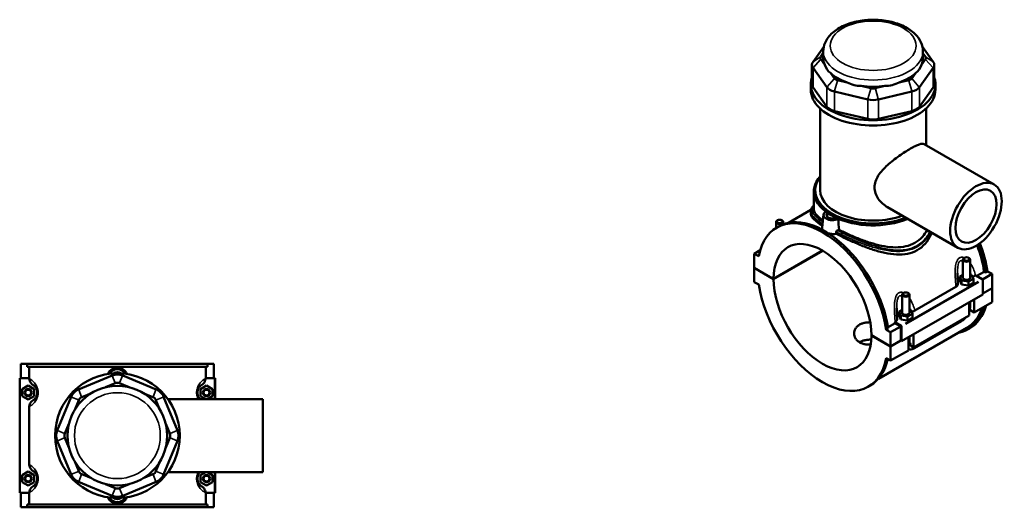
# Model space of a CAD drawing. Header units: inches. Extents: x 0.1 to 46.9, y -0.2 to 47.3.
# Tile 7 of 7: x 14.9 to 46.9, y 31.5 to 47.3. Entities that reach past the tile are written whole.
import ezdxf

# ---------------------------------------------------------------- set-up
doc = ezdxf.new("R2010")
doc.units = ezdxf.units.IN
doc.header["$MEASUREMENT"] = 0
doc.layers.add('Visible (ANSI)', color=7, linetype='Continuous', lineweight=50)
doc.layers.add('Visible Narrow (ANSI)', color=7, linetype='Continuous', lineweight=35)

msp = doc.modelspace()

# ---------------------------------------------------------------- linework, layer by layer
at = {"layer": 'Visible (ANSI)'}
for p, q in [((41.0024, 46.4398), (40.6531, 45.9541)), ((44.5536, 45.9541), (44.2042, 46.4398)), ((40.9021, 46.115), (40.9861, 46.2319)), ((41.032, 45.8551), (40.9021, 46.0358)), ((40.9861, 46.0754), (40.9861, 46.2907)), ((44.3045, 46.0358), (44.1746, 45.8551)), ((44.2205, 46.0754), (44.2205, 46.2907)), ((44.2205, 46.2319), (44.3045, 46.115)), ((40.6189, 45.8551), (40.6189, 45.2207)), ((40.6531, 45.7561), (41.1027, 45.1309)), ((44.1039, 45.1309), (44.5536, 45.7561)), ((44.5877, 45.8551), (44.5877, 45.2207)), ((41.3517, 45.4107), (41.2218, 45.5914)), ((43.9849, 45.5914), (43.8549, 45.4107)), ((40.5818, 45.0497), (40.5818, 45.2207)), ((41.1027, 44.4966), (40.6531, 45.1217)), ((41.7627, 45.2798), (41.449, 45.3547)), ((42.5345, 45.0958), (42.2208, 45.1706)), ((42.9858, 45.1706), (42.6721, 45.0958)), ((43.7576, 45.3547), (43.4439, 45.2798)), ((44.5536, 45.1217), (44.1039, 44.4966)), ((44.6248, 45.0497), (44.6248, 45.2207)), ((41.3458, 44.9909), (42.4314, 44.732)), ((42.7752, 44.732), (43.8608, 44.9909)), ((40.8851, 41.7891), (40.8851, 44.4365)), ((44.3215, 43.2447), (44.3215, 44.4365)), ((42.4314, 44.0976), (41.3458, 44.3566)), ((43.8608, 44.3566), (42.7752, 44.0976)), ((44.2556, 43.2827), (46.5312, 41.9722)), ((40.6829, 41.1603), (40.6829, 41.7524)), ((43.0748, 41.2322), (45.3505, 39.9217)), ((40.5875, 41.1484), (39.8619, 40.7305)), ((40.5818, 41.1023), (40.5818, 41.0213)), ((40.9934, 40.9947), (40.9481, 40.5725)), ((41.1176, 40.9276), (41.1176, 41.0409)), ((39.4526, 40.5618), (39.4526, 40.7565)), ((39.473, 40.5739), (39.5388, 40.6118)), ((39.5036, 40.8142), (39.4868, 40.8044)), ((39.6377, 40.8142), (39.6545, 40.8044)), ((39.6888, 40.6823), (39.6888, 40.7565)), ((41.2096, 40.8843), (41.2096, 40.8803)), ((38.746, 39.7266), (38.9368, 39.8365)), ((38.8911, 39.6431), (38.746, 39.7266)), ((38.746, 39.7266), (38.746, 39.2691)), ((39.3711, 38.9092), (40.964, 39.8265)), ((40.9668, 39.8249), (39.3711, 38.906)), ((45.5178, 38.9495), (45.5178, 39.5359)), ((45.5689, 39.5936), (45.5521, 39.5838)), ((45.703, 39.5936), (45.7198, 39.5838)), ((45.754, 38.9495), (45.754, 39.5359)), ((38.746, 39.2691), (39.3711, 38.9092)), ((38.746, 39.2659), (38.7488, 39.2675)), ((38.746, 39.2659), (38.746, 38.8085)), ((39.3711, 38.906), (38.746, 39.2659)), ((45.5178, 39.0417), (45.4164, 38.9833)), ((45.4164, 38.9833), (45.4752, 38.8569)), ((45.4164, 38.8546), (45.4164, 38.9833)), ((45.7967, 39.042), (45.754, 39.0486)), ((45.8555, 38.9156), (45.7967, 39.042)), ((45.9301, 39.0197), (45.939, 39.0249)), ((45.939, 39.0249), (46.1457, 38.9058)), ((45.9726, 39.0055), (46.2077, 39.1409)), ((46.1556, 38.8954), (46.4606, 39.071)), ((46.2498, 39.1167), (46.2077, 39.1409)), ((46.3155, 39.1545), (46.2498, 39.1167)), ((46.3155, 39.1545), (46.4606, 39.071)), ((46.4606, 39.071), (46.4606, 38.6136)), ((38.746, 38.8085), (38.8911, 38.7249)), ((45.4164, 38.8546), (45.4752, 38.7281)), ((45.4752, 38.8569), (45.6948, 38.823)), ((45.4752, 38.7281), (45.4752, 38.8569)), ((45.4752, 38.7281), (45.6948, 38.6943)), ((45.6948, 38.823), (45.8555, 38.9156)), ((45.6948, 38.6943), (45.6948, 38.823)), ((45.6948, 38.6943), (45.8555, 38.7868)), ((45.8555, 38.7868), (45.8555, 38.9156)), ((46.1596, 38.8817), (46.1596, 38.4082)), ((46.1596, 38.4082), (43.5292, 36.8934)), ((43.545, 38.3998), (43.545, 37.8134)), ((43.596, 38.4575), (43.5793, 38.4478)), ((43.7302, 38.4575), (43.7469, 38.4478)), ((43.7812, 38.3998), (43.7812, 37.8134)), ((43.9572, 37.8837), (45.2903, 38.6513)), ((46.1596, 38.4402), (46.4606, 38.6136)), ((46.4606, 38.6103), (46.1596, 38.437)), ((46.4578, 38.612), (46.4606, 38.6103)), ((46.4606, 38.6103), (46.4606, 38.1529)), ((45.7194, 37.7261), (45.7194, 38.1547)), ((45.754, 38.0313), (45.754, 38.1746)), ((45.8865, 38.2509), (45.8865, 37.8223)), ((45.8865, 37.8223), (46.4606, 38.1529)), ((43.545, 37.9057), (43.4435, 37.8473)), ((43.4435, 37.8473), (43.5024, 37.7208)), ((43.4435, 37.7185), (43.4435, 37.8473)), ((43.4435, 37.7185), (43.5024, 37.5921)), ((43.5024, 37.5921), (43.5024, 37.7208)), ((43.5024, 37.7208), (43.7219, 37.6869)), ((43.7219, 37.6869), (43.8827, 37.7795)), ((43.8238, 37.9059), (43.7812, 37.9125)), ((43.8827, 37.7795), (43.8238, 37.9059)), ((43.8827, 37.6507), (43.8827, 37.7795)), ((43.9136, 36.6862), (45.7194, 37.7261)), ((45.8865, 37.8223), (45.7374, 37.9081)), ((43.0862, 37.3434), (43.3142, 37.4747)), ((43.3086, 37.5101), (43.3175, 37.5152)), ((43.5152, 37.3911), (43.3086, 37.5101)), ((43.5013, 37.3669), (43.3142, 37.4747)), ((43.5024, 37.5921), (43.7219, 37.5582)), ((43.7219, 37.5582), (43.7219, 37.6869)), ((43.7219, 37.5582), (43.8827, 37.6507)), ((43.9448, 36.6636), (45.4722, 37.5432)), ((42.5475, 37.08), (43.1725, 36.7201)), ((42.5475, 37.0768), (42.5503, 37.0784)), ((43.1725, 36.7169), (42.5475, 37.0768)), ((45.6387, 37.3183), (42.7762, 35.6699)), ((43.0932, 37.299), (43.0275, 37.2611)), ((43.1725, 37.1776), (43.0275, 37.2611)), ((43.1725, 37.1776), (43.5013, 37.3669)), ((43.1725, 36.7201), (43.1725, 37.1776)), ((43.5013, 36.9094), (43.5013, 37.3669)), ((43.5292, 36.8934), (43.5292, 37.367)), ((43.9136, 37.1148), (43.9136, 36.6862)), ((45.6678, 37.2677), (45.7336, 37.3055)), ((43.1725, 36.7201), (43.5013, 36.9094)), ((43.5041, 36.9078), (43.1725, 36.7169)), ((43.5013, 36.9094), (43.5292, 36.8934)), ((43.7466, 36.59), (43.7466, 37.0186)), ((43.7812, 37.0386), (43.7812, 36.8952)), ((43.9136, 36.6862), (43.826, 36.7367)), ((43.1725, 36.2594), (43.1725, 36.7169)), ((43.1725, 36.2594), (43.7466, 36.59)), ((14.9546, 35.6842), (14.9546, 36.1492)), ((14.9546, 36.1492), (15.1597, 36.1492)), ((15.1597, 36.1492), (21.0094, 36.1492)), ((15.1597, 36.0562), (15.1597, 36.1492)), ((21.0094, 36.1492), (21.0094, 36.0562)), ((21.0094, 36.1492), (21.2146, 36.1492)), ((21.2146, 35.6842), (21.2146, 36.1492)), ((43.0275, 36.343), (43.1725, 36.2594)), ((21.0094, 36.0562), (15.1597, 36.0562)), ((15.2192, 36.0562), (15.2192, 35.6842)), ((20.9499, 35.6842), (20.9499, 36.0562)), ((15.2272, 35.6842), (14.9152, 35.6842)), ((14.9152, 35.6842), (14.9152, 31.9642)), ((15.2272, 35.6842), (15.2272, 35.6716)), ((17.9127, 35.7744), (16.8271, 35.3248)), ((17.702, 35.3955), (18.0158, 35.5254)), ((18.1533, 35.5254), (18.4671, 35.3955)), ((19.342, 35.3248), (18.2565, 35.7744)), ((20.9419, 35.6716), (20.9419, 35.6842)), ((20.9419, 35.6842), (21.2342, 35.6842)), ((21.2342, 35.6842), (21.2539, 35.6842)), ((21.2539, 35.0073), (21.2539, 35.6842)), ((14.9939, 35.3328), (15.1908, 35.4465)), ((14.9939, 35.1055), (14.9939, 35.3328)), ((15.1908, 35.4465), (15.3876, 35.3328)), ((15.3876, 35.3328), (15.3876, 35.1055)), ((16.9302, 35.0758), (17.244, 35.2057)), ((18.9251, 35.2057), (19.2389, 35.0758)), ((20.9783, 35.4465), (20.7815, 35.3328)), ((20.7815, 35.3328), (20.7815, 35.1055)), ((21.1752, 35.3328), (20.9783, 35.4465)), ((21.1752, 35.1055), (21.1752, 35.3328)), ((42.4455, 35.4121), (42.5113, 35.45)), ((15.1908, 34.9919), (14.9939, 35.1055)), ((15.3876, 35.1055), (15.1908, 34.9919)), ((16.584, 35.0817), (16.1343, 33.9961)), ((16.703, 34.6648), (16.833, 34.9785)), ((19.3361, 34.9785), (19.4661, 34.6648)), ((20.0348, 33.9961), (19.5852, 35.0817)), ((19.7237, 35.0073), (22.8046, 35.0073)), ((20.7815, 35.1055), (20.9517, 35.0073)), ((21.005, 35.0073), (21.1752, 35.1055)), ((22.8046, 32.6411), (22.8046, 35.0073)), ((15.2272, 34.7668), (15.2272, 32.8816)), ((16.3833, 33.893), (16.5133, 34.2067)), ((19.6558, 34.2067), (19.7858, 33.893)), ((16.1343, 33.6523), (16.584, 32.5667)), ((16.5133, 33.4417), (16.3833, 33.7554)), ((19.5852, 32.5667), (20.0348, 33.6523)), ((19.7858, 33.7554), (19.6558, 33.4417)), ((16.833, 32.6699), (16.703, 32.9836)), ((19.4661, 32.9836), (19.3361, 32.6699)), ((14.9939, 32.5428), (15.1908, 32.6565)), ((15.1908, 32.6565), (15.3876, 32.5428)), ((19.7237, 32.6411), (22.8046, 32.6411)), ((20.9517, 32.6411), (20.7815, 32.5428)), ((21.1752, 32.5428), (21.005, 32.6411)), ((21.2539, 31.9642), (21.2539, 32.6411)), ((14.9939, 32.3155), (14.9939, 32.5428)), ((15.1908, 32.2019), (14.9939, 32.3155)), ((15.3876, 32.3155), (15.1908, 32.2019)), ((15.3876, 32.5428), (15.3876, 32.3155)), ((16.8271, 32.3236), (17.9127, 31.8739)), ((17.244, 32.4426), (16.9302, 32.5726)), ((18.2565, 31.8739), (19.342, 32.3236)), ((19.2389, 32.5726), (18.9251, 32.4426)), ((20.7815, 32.5428), (20.7815, 32.3155)), ((20.7815, 32.3155), (20.9783, 32.2019)), ((20.9783, 32.2019), (21.1752, 32.3155)), ((21.1752, 32.3155), (21.1752, 32.5428)), ((14.9152, 31.9642), (15.2272, 31.9642)), ((14.9546, 31.4992), (14.9546, 31.9642)), ((15.2192, 31.9642), (15.2192, 31.5922)), ((15.2272, 31.9768), (15.2272, 31.9642)), ((18.0158, 32.123), (17.702, 32.2529)), ((18.4671, 32.2529), (18.1533, 32.123)), ((20.9419, 31.9642), (20.9419, 31.9768)), ((21.2342, 31.9642), (20.9419, 31.9642)), ((20.9499, 31.5922), (20.9499, 31.9642)), ((21.2146, 31.4992), (21.2146, 31.9642)), ((21.2539, 31.9642), (21.2342, 31.9642)), ((15.1597, 31.4992), (14.9546, 31.4992)), ((21.0094, 31.5922), (15.1597, 31.5922)), ((15.1597, 31.4992), (15.1597, 31.5922)), ((15.1597, 31.4992), (21.0094, 31.4992)), ((21.0094, 31.5922), (21.0094, 31.4992)), ((21.2146, 31.4992), (21.0094, 31.4992))]:
    msp.add_line(p, q, dxfattribs=at)
for centre, radius in [((18.0846, 33.8242), 2.0215), ((15.1908, 35.2192), 0.1181), ((15.1908, 35.2192), 0.0945), ((18.0846, 33.8242), 1.6172), ((20.9783, 35.2192), 0.1181), ((20.9783, 35.2192), 0.0945), ((15.1908, 32.4292), 0.1181), ((15.1908, 32.4292), 0.0945), ((20.9783, 32.4292), 0.1181), ((20.9783, 32.4292), 0.0945)]:
    msp.add_circle(centre, radius, dxfattribs=at)
for centre, radius, start, end in [((18.0846, 35.6842), 0.2953, 29.41667, 150.58333), ((18.0846, 35.3594), 0.4492, 67.5, 112.5), ((18.0846, 35.6842), 0.1969, 53.40618, 126.59382), ((18.0846, 35.3594), 0.1797, 67.5, 112.5), ((16.999, 34.9098), 0.4492, 112.5, 157.5), ((19.1701, 34.9098), 0.4492, 22.5, 67.5), ((16.999, 34.9098), 0.1797, 112.5, 157.5), ((19.1701, 34.9098), 0.1797, 22.5, 67.5), ((16.5493, 33.8242), 0.4492, 157.5, 202.5), ((16.5493, 33.8242), 0.1797, 157.5, 202.5), ((19.6198, 33.8242), 0.1797, 337.5, 22.5), ((19.6198, 33.8242), 0.4492, 337.5, 22.5), ((16.999, 32.7386), 0.1797, 202.5, 247.5), ((19.1701, 32.7386), 0.1797, 292.5, 337.5), ((16.999, 32.7386), 0.4492, 202.5, 247.5), ((19.1701, 32.7386), 0.4492, 292.5, 337.5), ((18.0846, 32.289), 0.1797, 247.5, 292.5), ((18.0846, 31.9642), 0.2953, 209.41667, 330.58333), ((18.0846, 32.289), 0.4492, 247.5, 292.5), ((18.0846, 31.9642), 0.1969, 233.40618, 306.59382)]:
    msp.add_arc(centre, radius, start, end, dxfattribs=at)
for centre, major_axis, ratio, start_param, end_param in [((41.0681, 46.0754), (-0.1797, 0), 0.5758617, 5.8904862, 6.6758844), ((42.6033, 46.0754), (-1.6172, 0), 0.5758617, 0, 0.2388121), ((42.6033, 46.0754), (1.6172, 0), 0.5758617, 6.0443732, 6.2831853), ((44.1385, 46.0754), (0.1797, 0), 0.5758617, 5.8904862, 6.6758844), ((41.0681, 45.8551), (-0.4492, 0), 0.5758617, 5.8904862, 6.6758844), ((42.6033, 47.3819), (-1.4018, -1.7754), 0.4542019, 5.9999489, 6.3077228), ((42.6033, 47.3819), (-1.4018, 1.7754), 0.4542019, 3.1170551, 3.4248291), ((44.1385, 45.8551), (0.4492, 0), 0.5758617, 5.8904862, 6.6758844), ((42.6033, 45.2207), (-2.0215, 0), 0.5758617, 6.0915318, 9.6164314), ((42.6033, 46.0754), (1.6172, 0), 0.5758617, 3.6881787, 4.1658029), ((41.5177, 45.4503), (-0.1797, 0), 0.5758617, 0.3926991, 1.1780972), ((42.6033, 46.0754), (1.6172, 0), 0.5758617, 5.258975, 5.7365993), ((43.6889, 45.4503), (0.1797, 0), 0.5758617, 5.1050881, 5.8904862), ((42.6033, 45.0497), (-2.0215, 0), 0.5758617, 0, 3.1415927), ((41.0681, 45.2207), (-0.4492, 0), 0.5758617, 0, 0.3926991), ((41.5177, 45.2299), (0.4492, 0), 0.5758617, 3.5342917, 4.3196899), ((42.6033, 47.3819), (-0.6964, -2.1608), 0.6754684, 6.1817885, 6.4895625), ((42.6033, 46.0754), (1.6172, 0), 0.5758617, 4.4735769, 4.9512011), ((42.6033, 45.1913), (-0.1797, 0), 0.5758617, 1.1780972, 1.9634954), ((42.6033, 47.3819), (0.6964, -2.1608), 0.6754684, 6.0768082, 6.3845821), ((43.6889, 45.2299), (0.4492, 0), 0.5758617, 5.1050881, 5.8904862), ((44.1385, 45.2207), (0.4492, 0), 0.5758617, 5.8904862, 6.2831853), ((42.6033, 44.971), (0.4492, 0), 0.5758617, 4.3196899, 5.1050881), ((41.5177, 44.5955), (-0.4492, 0), 0.5758617, 0.3926991, 1.1780972), ((43.6889, 44.5955), (0.4492, 0), 0.5758617, 5.1050881, 5.8904862), ((42.6033, 44.3366), (-0.4492, 0), 0.5758617, 1.1780972, 1.9634954), ((42.6033, 41.7524), (-1.9204, 0), 0.5758617, 5.8202306, 8.4796802), ((42.6033, 41.7891), (-1.8755, 0), 0.5758617, 5.8708006, 8.4513992), ((42.6033, 41.7891), (-1.7182, 0), 0.5758617, 0, 2.1507777), ((40.9593, 37.993), (-1.4863, 2.5809), 0.5780931, 4.1185967, 6.880845), ((41.025, 38.0309), (-1.4863, 2.5809), 0.5780931, 4.1185967, 6.2831853), ((41.2881, 40.9842), (-0.2953, 0), 0.5758617, 5.6265873, 8.5105796), ((42.6033, 41.7416), (-1.9204, 0), 0.5758617, 0.632316, 0.6862225), ((41.2881, 40.9842), (-0.1969, 0), 0.5758617, 5.7595797, 8.3775872), ((39.5707, 40.7565), (0.1181, 0), 0.5758617, 2.360047, 7.0647309), ((42.6033, 41.6451), (-1.9204, 0), 0.5758617, 0.7586585, 0.7667403), ((41.2881, 40.8877), (-0.0787, 0), 0.5758617, 0.075083, 0.1686892), ((42.6033, 41.7416), (-1.9204, 0), 0.5758617, 0.8845738, 0.9384804), ((40.9593, 37.993), (-1.1209, 1.9464), 0.5780931, 3.9298009, 7.0696408), ((44.1816, 39.8486), (-1.4571, 2.5303), 0.5780931, 4.1224377, 4.4477898), ((44.1816, 39.8486), (1.4863, -2.5809), 0.5780931, 0.977004, 1.3121052), ((44.2473, 39.8865), (-1.4863, 2.5809), 0.5780931, 4.1185967, 4.4562051), ((45.6359, 39.5359), (-0.1181, 0), 0.5758617, 5.5016397, 10.2063236), ((40.9593, 37.993), (1.4863, -2.5809), 0.5780931, 4.1185967, 6.880845), ((40.9593, 37.993), (1.1209, -1.9464), 0.5780931, 3.9298009, 7.0696408), ((45.6359, 38.8207), (-0.2953, 0), 0.5758617, 5.5507827, 6.0376954), ((45.6359, 38.9495), (-0.1181, 0), 0.5758617, 0, 3.1415927), ((46.1457, 38.8898), (-0.0098, 0.0171), 0.5780931, 3.9289245, 5.4997209), ((43.6631, 38.3998), (-0.1181, 0), 0.5758617, 5.5016397, 10.2063236), ((44.2473, 39.8865), (1.4863, -2.5809), 0.5780931, 0, 0.5048162), ((43.6631, 37.6846), (-0.2953, 0), 0.5758617, 5.5507827, 6.0376954), ((43.6631, 37.8134), (-0.1181, 0), 0.5758617, 0, 3.1415927), ((44.1816, 39.8486), (1.4863, -2.5809), 0.5780931, 6.0848308, 6.7880016), ((44.1816, 39.8486), (1.4571, -2.5303), 0.5780931, 0, 0.4673426), ((41.2881, 38.1824), (-1.4571, 2.5303), 0.5780931, 4.1224377, 4.1361966), ((43.5152, 37.375), (0.0098, -0.0171), 0.5780931, 0.7873319, 2.3581282), ((41.025, 38.0309), (1.4863, -2.5809), 0.5780931, 0, 0.5658839)]:
    msp.add_ellipse(centre, major_axis=major_axis, ratio=ratio, start_param=start_param, end_param=end_param, dxfattribs=at)
for centre, major_axis, ratio in [((45.9408, 40.947), (0.5904, 1.0252), 0.5780931), ((45.9408, 40.947), (0.4723, 0.8202), 0.5780931), ((39.5707, 40.7758), (0.0945, 0), 0.5758617), ((45.6359, 39.5552), (0.0945, 0), 0.5758617), ((43.6631, 38.4192), (0.0945, 0), 0.5758617)]:
    msp.add_ellipse(centre, major_axis=major_axis, ratio=ratio, dxfattribs=at)
for points, knots in [([(44.2205, 46.2907), (44.2205, 46.3919), (44.1975, 46.4927), (44.1095, 46.6871), (44.0415, 46.7793), (43.861, 46.9548), (43.7428, 47.0348), (43.4705, 47.1695), (43.3145, 47.2226), (42.986, 47.295), (42.8136, 47.3145), (42.4686, 47.3194), (42.2962, 47.3049), (41.9654, 47.243), (41.8072, 47.1954), (41.5193, 47.068), (41.3897, 46.988), (41.1791, 46.7995), (41.0961, 46.6915), (41.0067, 46.4817), (40.9861, 46.3864), (40.9861, 46.2907)], [0.7853982, 0.7853982, 0.7853982, 0.7853982, 1.0402248, 1.0402248, 1.3199597, 1.3199597, 1.6465989, 1.6465989, 1.9905486, 1.9905486, 2.3317138, 2.3317138, 2.6706915, 2.6706915, 3.0113182, 3.0113182, 3.3553043, 3.3553043, 3.6861455, 3.6861455, 3.9269908, 3.9269908, 3.9269908, 3.9269908]), ([(43.0748, 41.2322), (43.0742, 41.2325), (43.0736, 41.2329), (43.0164, 41.266), (42.9607, 41.3061), (42.858, 41.3987), (42.8112, 41.4512), (42.7328, 41.5646), (42.7013, 41.6256), (42.6588, 41.7513), (42.6478, 41.8159), (42.6478, 41.9437), (42.6588, 42.0085), (42.7013, 42.1364), (42.7328, 42.1994), (42.8112, 42.3217), (42.858, 42.3812), (42.9607, 42.4952), (43.0164, 42.5498), (43.1289, 42.6517), (43.1899, 42.7029), (43.3168, 42.803), (43.3827, 42.8519), (43.5138, 42.9447), (43.5792, 42.9886), (43.7042, 43.0688), (43.7637, 43.1051), (43.8728, 43.1679), (43.9249, 43.1959), (44.0197, 43.2423), (44.0624, 43.2606), (44.1365, 43.286), (44.1679, 43.2931), (44.2195, 43.2959), (44.2398, 43.2918), (44.2556, 43.2827)], [7.0785315, 7.0785315, 7.0785315, 7.0785315, 7.0847746, 7.0847746, 7.6803558, 7.6803558, 8.275937, 8.275937, 8.8715181, 8.8715181, 9.4670993, 9.4670993, 10.0626805, 10.0626805, 10.6582617, 10.6582617, 11.2538428, 11.2538428, 11.849424, 11.849424, 12.4372303, 12.4372303, 13.0250365, 13.0250365, 13.6128427, 13.6128427, 14.200649, 14.200649, 14.7884552, 14.7884552, 15.3762615, 15.3762615, 15.9640677, 15.9640677, 16.5456309, 16.5456309, 16.5456309, 16.5456309]), ([(40.5818, 41.1023), (40.5818, 41.1179), (40.5838, 41.1334), (40.5915, 41.1641), (40.5973, 41.1793), (40.6134, 41.2108), (40.6241, 41.227), (40.6499, 41.2596), (40.6654, 41.276), (40.6829, 41.2924)], [28.5428495, 28.5428495, 28.5428495, 28.5428495, 28.8997335, 28.8997335, 29.2688578, 29.2688578, 29.6888406, 29.6888406, 30.1344885, 30.1344885, 30.1344885, 30.1344885]), ([(40.955, 40.6369), (40.9429, 40.6448), (40.9311, 40.6525), (40.8446, 40.7102), (40.7809, 40.7573), (40.6796, 40.8442), (40.642, 40.8841), (40.5932, 40.9572), (40.5818, 40.9905), (40.5818, 41.0213)], [8.9433663, 8.9433663, 8.9433663, 8.9433663, 9.0982133, 9.0982133, 10.1030403, 10.1030403, 11.1078674, 11.1078674, 12.1126944, 12.1126944, 12.1126944, 12.1126944]), ([(40.9738, 40.8118), (40.916, 40.8526), (40.8659, 40.8919), (40.7766, 40.973), (40.7407, 41.0141), (40.6938, 41.0909), (40.6829, 41.1267), (40.6829, 41.1603)], [8.7048264, 8.7048264, 8.7048264, 8.7048264, 9.5113689, 9.5113689, 10.4592994, 10.4592994, 11.4072298, 11.4072298, 11.4072298, 11.4072298]), ([(40.9712, 40.496), (40.9555, 40.5175), (40.9477, 40.5402), (40.9475, 40.5652), (40.9477, 40.5688), (40.9481, 40.5725)], [4.25670964, 4.25670964, 4.25670964, 4.25670964, 4.56555084, 4.56555084, 4.61758687, 4.61758687, 4.61758687, 4.61758687]), ([(41.4119, 40.3728), (41.3719, 40.3654), (41.3288, 40.3632), (41.2457, 40.3674), (41.2002, 40.3746), (41.1564, 40.3867), (41.1545, 40.3873), (41.1527, 40.3878)], [2.95324939, 2.95324939, 2.95324939, 2.95324939, 3.26177373, 3.26177373, 3.58771801, 3.58771801, 3.60243118, 3.60243118, 3.60243118, 3.60243118]), ([(41.4057, 40.4357), (41.4056, 40.4368), (41.4056, 40.4379), (41.4056, 40.4396), (41.4056, 40.44), (41.4057, 40.441), (41.4057, 40.4415), (41.4059, 40.443), (41.406, 40.4439), (41.4066, 40.4469), (41.4072, 40.4489), (41.4094, 40.4547), (41.4116, 40.4585), (41.4177, 40.4663), (41.4217, 40.4702), (41.4296, 40.4761), (41.4332, 40.4783), (41.4406, 40.482), (41.4444, 40.4835), (41.4482, 40.4846)], [0, 0, 0, 0, 0.0100511, 0.0100511, 0.01421772, 0.01421772, 0.01848456, 0.01848456, 0.02695358, 0.02695358, 0.04385305, 0.04385305, 0.07809912, 0.07809912, 0.12048105, 0.12048105, 0.15280078, 0.15280078, 0.1856197, 0.1856197, 0.1856197, 0.1856197]), ([(44.0327, 39.8392), (43.9382, 39.7848), (43.833, 39.7458), (43.6077, 39.7004), (43.4876, 39.6936), (43.2399, 39.7061), (43.112, 39.7253), (42.8559, 39.7806), (42.7275, 39.8169), (42.4807, 39.897), (42.353, 39.9438), (42.0966, 40.0465), (41.9678, 40.1024), (41.7184, 40.2175), (41.5975, 40.2767), (41.46, 40.3475), (41.4358, 40.3602), (41.4119, 40.3728)], [0, 0, 0, 0, 1.0185195, 1.0185195, 2.0370391, 2.0370391, 3.0555586, 3.0555586, 4.0740781, 4.0740781, 5.0789052, 5.0789052, 6.0837322, 6.0837322, 7.0885592, 7.0885592, 7.3080016, 7.3080016, 7.3080016, 7.3080016]), ([(44.3575, 40.4935), (44.314, 40.4143), (44.2619, 40.3406), (44.1315, 40.1976), (44.0499, 40.132), (43.9612, 40.0809), (43.8725, 40.0298), (43.7733, 39.9913), (43.56, 39.9423), (43.4459, 39.9317), (43.21, 39.9343), (43.0881, 39.9474), (42.8439, 39.9904), (42.7216, 40.0203), (42.486, 40.0883), (42.364, 40.1291), (42.1196, 40.22), (41.9971, 40.2702), (41.7603, 40.3745), (41.6457, 40.4288), (41.5253, 40.4895), (41.5118, 40.4963), (41.4985, 40.5032)], [28.7041711, 28.7041711, 28.7041711, 28.7041711, 29.5060854, 29.5060854, 30.4620319, 30.4620319, 30.4620319, 31.4179784, 31.4179784, 32.373925, 32.373925, 33.3298715, 33.3298715, 34.285818, 34.285818, 35.2337485, 35.2337485, 36.1816789, 36.1816789, 37.1296094, 37.1296094, 37.250517, 37.250517, 37.250517, 37.250517]), ([(44.506, 40.408), (44.4967, 40.3852), (44.4867, 40.3627), (44.426, 40.234), (44.3628, 40.1352), (44.2134, 39.9649), (44.1272, 39.8936), (44.0327, 39.8392)], [30.1245968, 30.1245968, 30.1245968, 30.1245968, 30.336506, 30.336506, 31.3550256, 31.3550256, 32.3735451, 32.3735451, 32.3735451, 32.3735451]), ([(45.3568, 38.7506), (45.3552, 38.7738), (45.3536, 38.7972), (45.3506, 38.8438), (45.3492, 38.8672), (45.3465, 38.9138), (45.3452, 38.9371), (45.3431, 38.9835), (45.3422, 39.0066), (45.341, 39.0524), (45.3407, 39.0752), (45.3407, 39.0977)], [0.65221695, 0.65221695, 0.65221695, 0.65221695, 0.84323512, 0.84323512, 1.03425328, 1.03425328, 1.22527145, 1.22527145, 1.41628962, 1.41628962, 1.60730778, 1.60730778, 1.60730778, 1.60730778]), ([(45.8231, 38.9852), (45.8352, 38.9869), (45.8471, 38.9892), (45.8853, 38.9985), (45.9096, 39.0079), (45.9301, 39.0197)], [-0.31619744, -0.31619744, -0.31619744, -0.31619744, -0.22087859, -0.22087859, 0, 0, 0, 0]), ([(45.2903, 38.6513), (45.3075, 38.6612), (45.3218, 38.6727), (45.3434, 38.6977), (45.3507, 38.7111), (45.3566, 38.7334), (45.3574, 38.742), (45.3568, 38.7506)], [-0.61160534, -0.61160534, -0.61160534, -0.61160534, -0.4261876, -0.4261876, -0.24121818, -0.24121818, -0.12750695, -0.12750695, -0.12750695, -0.12750695]), ([(45.7194, 37.8512), (45.7276, 37.8731), (45.7344, 37.8954), (45.749, 37.9555), (45.754, 37.9937), (45.754, 38.0313)], [4.21285195, 4.21285195, 4.21285195, 4.21285195, 4.39822972, 4.39822972, 4.71238898, 4.71238898, 4.71238898, 4.71238898]), ([(43.384, 37.6145), (43.3824, 37.6378), (43.3808, 37.6611), (43.3778, 37.7078), (43.3763, 37.7311), (43.3736, 37.7777), (43.3724, 37.801), (43.3703, 37.8474), (43.3694, 37.8705), (43.3682, 37.9164), (43.3678, 37.9391), (43.3678, 37.9616)], [0.65213619, 0.65213619, 0.65213619, 0.65213619, 0.84315436, 0.84315436, 1.03417253, 1.03417253, 1.2251907, 1.2251907, 1.41620887, 1.41620887, 1.60722704, 1.60722704, 1.60722704, 1.60722704]), ([(43.8502, 37.8491), (43.8624, 37.8509), (43.8742, 37.8531), (43.9125, 37.8625), (43.9367, 37.8718), (43.9572, 37.8837)], [-0.31619744, -0.31619744, -0.31619744, -0.31619744, -0.22087859, -0.22087859, 0, 0, 0, 0]), ([(42.5239, 36.777), (42.511, 36.7765), (42.498, 36.7763), (42.4452, 36.7765), (42.4056, 36.7794), (42.3296, 36.7909), (42.2931, 36.7996), (42.2254, 36.8222), (42.1943, 36.8362), (42.1392, 36.868), (42.1134, 36.8867), (42.068, 36.9292), (42.0484, 36.9528), (42.017, 37.0032), (42.0052, 37.03), (41.9897, 37.0843), (41.986, 37.1119), (41.986, 37.1651), (41.9897, 37.1927), (42.0052, 37.2472), (42.017, 37.2741), (42.0484, 37.3246), (42.068, 37.3484), (42.1134, 37.3909), (42.1392, 37.4097), (42.1944, 37.4414), (42.2255, 37.4554), (42.2931, 37.478), (42.3296, 37.4865), (42.4056, 37.4978), (42.4452, 37.5006), (42.4931, 37.5008), (42.5012, 37.5007), (42.5093, 37.5005)], [1.3880764, 1.3880764, 1.3880764, 1.3880764, 1.4849796, 1.4849796, 1.7819263, 1.7819263, 2.0788731, 2.0788731, 2.3758198, 2.3758198, 2.6727666, 2.6727666, 2.9697133, 2.9697133, 3.2666601, 3.2666601, 3.5636068, 3.5636068, 3.860615, 3.860615, 4.1576232, 4.1576232, 4.4546314, 4.4546314, 4.7516396, 4.7516396, 5.0486478, 5.0486478, 5.345656, 5.345656, 5.6426642, 5.6426642, 5.7032107, 5.7032107, 5.7032107, 5.7032107]), ([(43.3175, 37.5152), (43.3347, 37.5251), (43.3489, 37.5366), (43.3706, 37.5616), (43.3779, 37.575), (43.3837, 37.5974), (43.3845, 37.6059), (43.384, 37.6145)], [-0.61160534, -0.61160534, -0.61160534, -0.61160534, -0.4261876, -0.4261876, -0.24121818, -0.24121818, -0.12750695, -0.12750695, -0.12750695, -0.12750695]), ([(45.4722, 37.5432), (45.5048, 37.562), (45.5353, 37.5854), (45.5804, 37.6283), (45.5964, 37.6456), (45.6116, 37.664)], [3.14159265, 3.14159265, 3.14159265, 3.14159265, 3.45575192, 3.45575192, 3.64408528, 3.64408528, 3.64408528, 3.64408528]), ([(42.5427, 36.9385), (42.5235, 36.939), (42.5041, 36.9391), (42.445, 36.9373), (42.4054, 36.9336), (42.3294, 36.9206), (42.2929, 36.9113), (42.2253, 36.8879), (42.1943, 36.8738), (42.1651, 36.857), (42.1635, 36.856), (42.1618, 36.855)], [3.7080676, 3.7080676, 3.7080676, 3.7080676, 3.8516939, 3.8516939, 4.1479909, 4.1479909, 4.4442879, 4.4442879, 4.7405848, 4.7405848, 4.7585613, 4.7585613, 4.7585613, 4.7585613]), ([(43.7812, 36.8952), (43.7812, 36.8913), (43.7813, 36.8876), (43.7818, 36.8807), (43.7822, 36.8775), (43.783, 36.8716), (43.7835, 36.8689), (43.7846, 36.8642), (43.7852, 36.8621), (43.7863, 36.8584), (43.7869, 36.8569), (43.7874, 36.8557)], [1.57079633, 1.57079633, 1.57079633, 1.57079633, 1.6466565, 1.6466565, 1.72251668, 1.72251668, 1.79837686, 1.79837686, 1.87423703, 1.87423703, 1.95009721, 1.95009721, 1.95009721, 1.95009721]), ([(43.7874, 36.8557), (43.7974, 36.8324), (43.8064, 36.8092), (43.818, 36.7725), (43.8224, 36.7559), (43.8257, 36.7387), (43.8258, 36.7377), (43.826, 36.7367)], [0.23169079, 0.23169079, 0.23169079, 0.23169079, 0.41096217, 0.41096217, 0.53797345, 0.53797345, 0.54599916, 0.54599916, 0.54599916, 0.54599916]), ([(43.7466, 36.6209), (43.7561, 36.6194), (43.7657, 36.6184), (43.8071, 36.6165), (43.8383, 36.6212), (43.8947, 36.6381), (43.9204, 36.6496), (43.9448, 36.6636)], [2.57223819, 2.57223819, 2.57223819, 2.57223819, 2.64878305, 2.64878305, 2.90673289, 2.90673289, 3.14159265, 3.14159265, 3.14159265, 3.14159265]), ([(17.7722, 35.8214), (17.7896, 35.8606), (17.8148, 35.8963), (17.8738, 35.9548), (17.9122, 35.9808), (17.9962, 36.0154), (18.0418, 36.0239), (18.1273, 36.0239), (18.173, 36.0154), (18.2569, 35.9808), (18.2953, 35.9548), (18.3543, 35.8963), (18.3795, 35.8606), (18.3969, 35.8214)], [2.9532494, 2.9532494, 2.9532494, 2.9532494, 3.2617737, 3.2617737, 3.587718, 3.587718, 3.9136623, 3.9136623, 4.2396066, 4.2396066, 4.5655508, 4.5655508, 4.8740752, 4.8740752, 4.8740752, 4.8740752]), ([(15.2272, 35.6716), (15.2272, 35.6473), (15.2312, 35.6231), (15.2466, 35.5771), (15.2579, 35.5554), (15.2911, 35.5104), (15.3149, 35.489), (15.3421, 35.4728)], [-0.61160534, -0.61160534, -0.61160534, -0.61160534, -0.4261876, -0.4261876, -0.24121818, -0.24121818, 0, 0, 0, 0]), ([(15.3421, 35.4728), (15.3483, 35.469), (15.3554, 35.4645), (15.3728, 35.452), (15.3836, 35.4434), (15.4045, 35.4233), (15.4144, 35.4127), (15.4329, 35.3888), (15.4415, 35.376), (15.4552, 35.3512), (15.4604, 35.3403), (15.4705, 35.315), (15.4752, 35.3002), (15.4816, 35.2717), (15.4837, 35.2585), (15.4857, 35.2364), (15.4861, 35.2278), (15.4861, 35.2192), (15.4861, 35.2106), (15.4857, 35.2019), (15.4837, 35.1799), (15.4816, 35.1667), (15.4752, 35.1382), (15.4705, 35.1234), (15.4604, 35.0981), (15.4552, 35.0872), (15.4415, 35.0624), (15.4329, 35.0496), (15.4144, 35.0257), (15.4045, 35.0151), (15.3836, 34.995), (15.3728, 34.9864), (15.3554, 34.9739), (15.3483, 34.9694), (15.3421, 34.9656)], [0.6848075, 0.6848075, 0.6848075, 0.6848075, 1.0668315, 1.0668315, 1.5478533, 1.5478533, 1.933859, 1.933859, 2.2619826, 2.2619826, 2.4769637, 2.4769637, 2.7168997, 2.7168997, 2.9020209, 2.9020209, 3.0177217, 3.0177217, 3.0177217, 3.1334225, 3.1334225, 3.3185437, 3.3185437, 3.5584797, 3.5584797, 3.7734607, 3.7734607, 4.1015844, 4.1015844, 4.48759, 4.48759, 4.9686119, 4.9686119, 5.3506358, 5.3506358, 5.3506358, 5.3506358]), ([(20.7727, 35.0073), (20.7638, 35.016), (20.7543, 35.0262), (20.7362, 35.0496), (20.7276, 35.0624), (20.714, 35.0872), (20.7087, 35.0981), (20.6987, 35.1234), (20.6939, 35.1382), (20.6875, 35.1667), (20.6854, 35.1799), (20.6834, 35.2019), (20.6831, 35.2106), (20.6831, 35.2192), (20.6831, 35.2278), (20.6834, 35.2364), (20.6854, 35.2585), (20.6875, 35.2717), (20.6939, 35.3002), (20.6987, 35.315), (20.7087, 35.3403), (20.714, 35.3512), (20.7276, 35.376), (20.7362, 35.3888), (20.7547, 35.4127), (20.7646, 35.4233), (20.7855, 35.4434), (20.7963, 35.452), (20.8137, 35.4645), (20.8208, 35.469), (20.8271, 35.4728)], [1.5637691, 1.5637691, 1.5637691, 1.5637691, 1.9338592, 1.9338592, 2.2619828, 2.2619828, 2.4769637, 2.4769637, 2.7168997, 2.7168997, 2.9020209, 2.9020209, 3.0177217, 3.0177217, 3.0177217, 3.1334225, 3.1334225, 3.3185437, 3.3185437, 3.5584796, 3.5584796, 3.7734606, 3.7734606, 4.1015841, 4.1015841, 4.4875897, 4.4875897, 4.9686115, 4.9686115, 5.3506358, 5.3506358, 5.3506358, 5.3506358]), ([(20.8271, 35.4728), (20.849, 35.4858), (20.8687, 35.5023), (20.9022, 35.541), (20.9158, 35.5631), (20.9363, 35.6139), (20.9419, 35.6426), (20.9419, 35.6716)], [-0.61103338, -0.61103338, -0.61103338, -0.61103338, -0.4169543, -0.4169543, -0.22087859, -0.22087859, 0, 0, 0, 0]), ([(15.3421, 34.9656), (15.3202, 34.9526), (15.3004, 34.9361), (15.2669, 34.8974), (15.2533, 34.8753), (15.2328, 34.8245), (15.2272, 34.7958), (15.2272, 34.7668)], [-0.61103338, -0.61103338, -0.61103338, -0.61103338, -0.4169543, -0.4169543, -0.22087859, -0.22087859, 0, 0, 0, 0]), ([(15.2272, 32.8816), (15.2272, 32.8573), (15.2312, 32.8331), (15.2466, 32.7871), (15.2579, 32.7654), (15.2911, 32.7204), (15.3149, 32.699), (15.3421, 32.6828)], [-0.61160534, -0.61160534, -0.61160534, -0.61160534, -0.4261876, -0.4261876, -0.24121818, -0.24121818, 0, 0, 0, 0]), ([(15.3421, 32.6828), (15.3483, 32.679), (15.3554, 32.6745), (15.3728, 32.662), (15.3836, 32.6534), (15.4045, 32.6333), (15.4144, 32.6227), (15.4329, 32.5988), (15.4415, 32.586), (15.4552, 32.5612), (15.4604, 32.5503), (15.4705, 32.525), (15.4752, 32.5102), (15.4816, 32.4817), (15.4837, 32.4685), (15.4857, 32.4464), (15.4861, 32.4378), (15.4861, 32.4292), (15.4861, 32.4206), (15.4857, 32.4119), (15.4837, 32.3899), (15.4816, 32.3767), (15.4752, 32.3482), (15.4705, 32.3334), (15.4604, 32.3081), (15.4552, 32.2972), (15.4415, 32.2724), (15.4329, 32.2596), (15.4144, 32.2357), (15.4045, 32.2251), (15.3836, 32.205), (15.3728, 32.1964), (15.3554, 32.1839), (15.3483, 32.1794), (15.3421, 32.1756)], [0.6848075, 0.6848075, 0.6848075, 0.6848075, 1.0668316, 1.0668316, 1.5478534, 1.5478534, 1.933859, 1.933859, 2.2619826, 2.2619826, 2.4769637, 2.4769637, 2.7168997, 2.7168997, 2.9020209, 2.9020209, 3.0177217, 3.0177217, 3.0177217, 3.1334225, 3.1334225, 3.3185437, 3.3185437, 3.5584797, 3.5584797, 3.7734607, 3.7734607, 4.1015843, 4.1015843, 4.48759, 4.48759, 4.9686118, 4.9686118, 5.3506358, 5.3506358, 5.3506358, 5.3506358]), ([(20.8271, 32.1756), (20.8208, 32.1794), (20.8137, 32.1839), (20.7963, 32.1964), (20.7855, 32.205), (20.7646, 32.2251), (20.7547, 32.2357), (20.7362, 32.2596), (20.7276, 32.2724), (20.714, 32.2972), (20.7087, 32.3081), (20.6987, 32.3334), (20.6939, 32.3482), (20.6875, 32.3767), (20.6854, 32.3899), (20.6834, 32.4119), (20.6831, 32.4206), (20.6831, 32.4292), (20.6831, 32.4378), (20.6834, 32.4464), (20.6854, 32.4685), (20.6875, 32.4817), (20.6939, 32.5102), (20.6987, 32.525), (20.7087, 32.5503), (20.714, 32.5612), (20.7276, 32.586), (20.7362, 32.5988), (20.7543, 32.6222), (20.7638, 32.6324), (20.7727, 32.6411)], [0.6847268, 0.6847268, 0.6847268, 0.6847268, 1.0667525, 1.0667525, 1.5477739, 1.5477739, 1.9337793, 1.9337793, 2.2619025, 2.2619025, 2.4768832, 2.4768832, 2.7168189, 2.7168189, 2.9019401, 2.9019401, 3.0176409, 3.0176409, 3.0176409, 3.1333417, 3.1333417, 3.318463, 3.318463, 3.5583987, 3.5583987, 3.7733793, 3.7733793, 4.1015025, 4.1015025, 4.4715935, 4.4715935, 4.4715935, 4.4715935]), ([(15.3421, 32.1756), (15.3202, 32.1626), (15.3004, 32.1461), (15.2669, 32.1074), (15.2533, 32.0853), (15.2328, 32.0345), (15.2272, 32.0058), (15.2272, 31.9768)], [-0.61103338, -0.61103338, -0.61103338, -0.61103338, -0.4169543, -0.4169543, -0.22087859, -0.22087859, 0, 0, 0, 0]), ([(20.9419, 31.9768), (20.9419, 32.0011), (20.938, 32.0253), (20.9225, 32.0713), (20.9112, 32.093), (20.878, 32.138), (20.8543, 32.1594), (20.8271, 32.1756)], [-0.61160534, -0.61160534, -0.61160534, -0.61160534, -0.4261876, -0.4261876, -0.24121818, -0.24121818, 0, 0, 0, 0]), ([(18.3969, 31.827), (18.3795, 31.7878), (18.3543, 31.7521), (18.2953, 31.6936), (18.2569, 31.6675), (18.173, 31.633), (18.1273, 31.6245), (18.0418, 31.6245), (17.9962, 31.633), (17.9122, 31.6675), (17.8738, 31.6936), (17.8148, 31.7521), (17.7896, 31.7878), (17.7722, 31.827)], [2.9532494, 2.9532494, 2.9532494, 2.9532494, 3.2617737, 3.2617737, 3.587718, 3.587718, 3.9136623, 3.9136623, 4.2396066, 4.2396066, 4.5655508, 4.5655508, 4.8740752, 4.8740752, 4.8740752, 4.8740752])]:
    msp.add_open_spline(points, degree=3, knots=knots, dxfattribs=at)
for points in [[(41.4985, 40.5032), (41.4884, 40.6185), (41.4782, 40.7352), (41.4683, 40.8495)], [(41.4057, 40.4357), (41.4078, 40.4147), (41.4099, 40.3937), (41.4119, 40.3728)], [(41.4985, 40.5032), (41.4831, 40.4961), (41.4662, 40.4898), (41.4482, 40.4846)]]:
    msp.add_open_spline(points, degree=3, dxfattribs=at)
at = {"layer": 'Visible Narrow (ANSI)'}
for p, q in [((40.8896, 46.107), (40.6655, 45.9621)), ((40.8896, 46.0218), (40.6655, 45.7701)), ((44.317, 46.107), (44.5411, 45.9621)), ((44.317, 46.0218), (44.5411, 45.7701)), ((40.6531, 45.1534), (40.6531, 45.7244)), ((44.5536, 45.7244), (44.5536, 45.1534)), ((41.3393, 45.3967), (41.1152, 45.1449)), ((43.8673, 45.3967), (44.0914, 45.1449)), ((41.1027, 45.0992), (41.1027, 44.5283)), ((41.4438, 45.3365), (41.351, 45.0091)), ((42.5294, 45.0776), (42.4366, 44.7502)), ((42.6772, 45.0776), (42.7701, 44.7502)), ((43.7628, 45.3365), (43.8556, 45.0091)), ((44.1039, 44.5283), (44.1039, 45.0992)), ((41.3458, 44.3883), (41.3458, 44.9592)), ((43.8608, 44.9592), (43.8608, 44.3883)), ((42.4314, 44.7003), (42.4314, 44.1293)), ((42.7752, 44.1293), (42.7752, 44.7003)), ((46.0142, 38.8301), (43.6468, 37.4668)), ((43.6607, 37.4427), (46.0281, 38.806)), ((18.0106, 35.5379), (17.9178, 35.762)), ((18.1585, 35.5379), (18.2513, 35.762)), ((21.2342, 35.6503), (21.2342, 35.0411)), ((16.8322, 35.3123), (16.9251, 35.0882)), ((19.2441, 35.0882), (19.3369, 35.3123)), ((16.8205, 34.9837), (16.5964, 35.0765)), ((19.3486, 34.9837), (19.5727, 35.0765)), ((16.3709, 33.8981), (16.1468, 33.9909)), ((19.7982, 33.8981), (20.0224, 33.9909)), ((16.3709, 33.7503), (16.1468, 33.6574)), ((19.7982, 33.7503), (20.0224, 33.6574)), ((16.8205, 32.6647), (16.5964, 32.5719)), ((19.3486, 32.6647), (19.5727, 32.5719)), ((21.2342, 32.6073), (21.2342, 31.998)), ((16.9251, 32.5602), (16.8322, 32.3361)), ((19.2441, 32.5602), (19.3369, 32.3361)), ((18.0106, 32.1105), (17.9178, 31.8864)), ((18.1585, 32.1105), (18.2513, 31.8864))]:
    msp.add_line(p, q, dxfattribs=at)
msp.add_circle((18.0846, 33.8242), 1.3926, dxfattribs=at)
msp.add_ellipse((42.6033, 46.4743), major_axis=(1.3926, 0), ratio=0.5758617, dxfattribs=at)
for centre, major_axis, ratio, start_param, end_param in [((42.6033, 46.2907), (-1.6172, 0), 0.5758617, 0.1570796, 2.984513), ((45.6359, 38.0313), (0.1181, 0), 0.5758617, 5.5370571, 6.2439154), ((45.4132, 37.6456), (0.0589, -0.1024), 0.5780931, 0.0395592, 0.7516252), ((43.6631, 36.8952), (0.1181, 0), 0.5758617, 5.5370571, 6.2439154), ((43.8858, 36.766), (0.0589, -0.1024), 0.5780931, 0.0395592, 0.7516252)]:
    msp.add_ellipse(centre, major_axis=major_axis, ratio=ratio, start_param=start_param, end_param=end_param, dxfattribs=at)
for points, knots in [([(40.9686, 40.7632), (40.9019, 40.8073), (40.8442, 40.8491), (40.7185, 40.9514), (40.6658, 41.0077), (40.6092, 41.11), (40.6045, 41.1561), (40.6338, 41.2303), (40.6538, 41.2586), (40.6829, 41.2882)], [25.4103699, 25.4103699, 25.4103699, 25.4103699, 26.2995041, 26.2995041, 27.7288986, 27.7288986, 29.1387922, 29.1387922, 30.0165006, 30.0165006, 30.0165006, 30.0165006]), ([(40.5818, 41.1023), (40.5818, 41.0739), (40.5896, 41.0449), (40.6329, 40.9607), (40.6851, 40.9024), (40.8166, 40.7924), (40.8831, 40.744), (40.961, 40.6928)], [-28.5428495, -28.5428495, -28.5428495, -28.5428495, -27.7288986, -27.7288986, -26.2995041, -26.2995041, -25.2986146, -25.2986146, -25.2986146, -25.2986146]), ([(41.4057, 40.4357), (41.507, 40.3828), (41.6147, 40.3297), (41.9395, 40.1788), (42.1659, 40.0847), (42.5223, 39.9615), (42.6521, 39.9217), (42.9402, 39.8491), (43.098, 39.8201), (43.4014, 39.7959), (43.5474, 39.8), (43.8095, 39.8499), (43.927, 39.8918), (44.0327, 39.9527), (44.0884, 39.9848), (44.1408, 40.022), (44.2845, 40.1455), (44.3647, 40.2446), (44.4431, 40.3784), (44.4567, 40.4035), (44.4695, 40.429)], [-40.0376128, -40.0376128, -40.0376128, -40.0376128, -39.0960702, -39.0960702, -37.2927711, -37.2927711, -36.2629315, -36.2629315, -34.9898261, -34.9898261, -33.7527953, -33.7527953, -32.6388993, -32.6388993, -32.6388993, -32.0522608, -32.0522608, -30.9029733, -30.9029733, -30.6444006, -30.6444006, -30.6444006, -30.6444006]), ([(44.4416, 40.4451), (44.431, 40.4238), (44.4197, 40.4029), (44.3459, 40.274), (44.2678, 40.176), (44.1275, 40.0544), (44.0763, 40.0178), (44.0219, 39.9865), (43.9185, 39.927), (43.8035, 39.8865), (43.5465, 39.8399), (43.4032, 39.8375), (43.1051, 39.8651), (42.9499, 39.8958), (42.6663, 39.9711), (42.5383, 40.012), (42.187, 40.138), (41.9635, 40.2334), (41.647, 40.383), (41.5448, 40.434), (41.4482, 40.4846)], [30.6845993, 30.6845993, 30.6845993, 30.6845993, 30.9029733, 30.9029733, 32.0522608, 32.0522608, 32.6388993, 32.6388993, 32.6388993, 33.7527953, 33.7527953, 34.9898261, 34.9898261, 36.2629315, 36.2629315, 37.2927711, 37.2927711, 39.0960702, 39.0960702, 39.998029, 39.998029, 39.998029, 39.998029]), ([(45.5671, 39.5925), (45.5449, 39.6023), (45.5218, 39.6089), (45.4795, 39.6123), (45.4602, 39.6107), (45.4302, 39.602), (45.4189, 39.5972), (45.4082, 39.591), (45.3975, 39.5849), (45.3872, 39.5773), (45.3624, 39.5544), (45.3488, 39.5371), (45.322, 39.4926), (45.31, 39.464), (45.292, 39.4065), (45.2856, 39.378), (45.273, 39.3046), (45.2688, 39.2589), (45.2639, 39.159), (45.264, 39.1048), (45.2672, 38.9842), (45.2711, 38.9179), (45.2801, 38.7844), (45.2854, 38.7172), (45.2903, 38.6513)], [-3.5410614, -3.5410614, -3.5410614, -3.5410614, -3.3185437, -3.3185437, -3.1334225, -3.1334225, -3.0177217, -3.0177217, -3.0177217, -2.9020209, -2.9020209, -2.7168997, -2.7168997, -2.4769637, -2.4769637, -2.2619828, -2.2619828, -1.9338592, -1.9338592, -1.5478536, -1.5478536, -1.0668319, -1.0668319, -0.563664, -0.563664, -0.563664, -0.563664]), ([(45.3406, 39.0977), (45.3406, 39.1352), (45.3413, 39.1726), (45.3448, 39.2462), (45.3477, 39.2825), (45.3557, 39.3397), (45.3596, 39.3617), (45.3704, 39.4051), (45.3775, 39.4263), (45.3932, 39.4581), (45.401, 39.47), (45.4152, 39.485), (45.421, 39.4897), (45.4271, 39.4932), (45.4332, 39.4967), (45.4396, 39.499), (45.4566, 39.502), (45.4674, 39.5009), (45.4916, 39.4924), (45.505, 39.4837), (45.5178, 39.4722)], [1.6073078, 1.6073078, 1.6073078, 1.6073078, 1.9338592, 1.9338592, 2.2619828, 2.2619828, 2.4769637, 2.4769637, 2.7168997, 2.7168997, 2.9020209, 2.9020209, 3.0177217, 3.0177217, 3.0177217, 3.1334225, 3.1334225, 3.3185437, 3.3185437, 3.5506952, 3.5506952, 3.5506952, 3.5506952]), ([(45.9301, 39.0197), (45.9143, 39.0794), (45.8954, 39.1387), (45.8508, 39.2517), (45.8255, 39.3056), (45.7828, 39.3792), (45.7689, 39.4012), (45.754, 39.4224)], [-5.4717794, -5.4717794, -5.4717794, -5.4717794, -4.9686115, -4.9686115, -4.4875897, -4.4875897, -4.2742296, -4.2742296, -4.2742296, -4.2742296]), ([(43.5943, 38.4565), (43.5721, 38.4663), (43.549, 38.4728), (43.5067, 38.4763), (43.4874, 38.4746), (43.4574, 38.4659), (43.4461, 38.4611), (43.4354, 38.455), (43.4246, 38.4488), (43.4144, 38.4412), (43.3896, 38.4183), (43.376, 38.401), (43.3492, 38.3565), (43.3372, 38.3279), (43.3192, 38.2705), (43.3127, 38.242), (43.3001, 38.1685), (43.2959, 38.1228), (43.2911, 38.023), (43.2912, 37.9688), (43.2944, 37.8481), (43.2983, 37.7818), (43.3073, 37.6483), (43.3126, 37.5812), (43.3175, 37.5152)], [-3.5409807, -3.5409807, -3.5409807, -3.5409807, -3.318463, -3.318463, -3.1333417, -3.1333417, -3.0176409, -3.0176409, -3.0176409, -2.9019401, -2.9019401, -2.7168189, -2.7168189, -2.4768832, -2.4768832, -2.2619025, -2.2619025, -1.9337793, -1.9337793, -1.5477739, -1.5477739, -1.0667525, -1.0667525, -0.5635832, -0.5635832, -0.5635832, -0.5635832]), ([(43.3678, 37.9616), (43.3678, 37.9991), (43.3685, 38.0365), (43.372, 38.1101), (43.3749, 38.1464), (43.3828, 38.2037), (43.3868, 38.2256), (43.3976, 38.269), (43.4047, 38.2902), (43.4203, 38.322), (43.4282, 38.334), (43.4424, 38.3489), (43.4482, 38.3536), (43.4543, 38.3571), (43.4604, 38.3606), (43.4668, 38.363), (43.4837, 38.366), (43.4945, 38.3648), (43.5188, 38.3563), (43.5322, 38.3476), (43.545, 38.3362)], [1.607227, 1.607227, 1.607227, 1.607227, 1.9337793, 1.9337793, 2.2619025, 2.2619025, 2.4768832, 2.4768832, 2.7168189, 2.7168189, 2.9019401, 2.9019401, 3.0176409, 3.0176409, 3.0176409, 3.1333417, 3.1333417, 3.318463, 3.318463, 3.5506145, 3.5506145, 3.5506145, 3.5506145]), ([(43.9572, 37.8837), (43.9415, 37.9433), (43.9225, 38.0026), (43.8779, 38.1156), (43.8526, 38.1696), (43.81, 38.2431), (43.7961, 38.2652), (43.7812, 38.2863)], [-5.4716986, -5.4716986, -5.4716986, -5.4716986, -4.9685294, -4.9685294, -4.487508, -4.487508, -4.2741488, -4.2741488, -4.2741488, -4.2741488]), ([(15.2272, 34.7668), (15.2418, 34.7745), (15.2589, 34.7842), (15.2968, 34.8093), (15.3174, 34.8245), (15.3574, 34.8598), (15.3762, 34.8785), (15.4115, 34.9206), (15.4279, 34.9431), (15.4539, 34.9868), (15.4639, 35.0059), (15.4831, 35.0505), (15.4922, 35.0766), (15.5044, 35.1268), (15.5084, 35.15), (15.5121, 35.1888), (15.5128, 35.204), (15.5128, 35.2192), (15.5128, 35.2344), (15.5121, 35.2496), (15.5084, 35.2884), (15.5044, 35.3116), (15.4922, 35.3618), (15.4831, 35.3878), (15.4639, 35.4325), (15.4539, 35.4515), (15.4279, 35.4953), (15.4115, 35.5177), (15.3762, 35.5599), (15.3574, 35.5786), (15.3174, 35.6139), (15.2968, 35.6291), (15.2589, 35.6542), (15.2418, 35.6639), (15.2272, 35.6716)], [-5.4717794, -5.4717794, -5.4717794, -5.4717794, -4.9686119, -4.9686119, -4.48759, -4.48759, -4.1015844, -4.1015844, -3.7734607, -3.7734607, -3.5584797, -3.5584797, -3.3185437, -3.3185437, -3.1334225, -3.1334225, -3.0177217, -3.0177217, -3.0177217, -2.9020209, -2.9020209, -2.7168997, -2.7168997, -2.4769637, -2.4769637, -2.2619826, -2.2619826, -1.933859, -1.933859, -1.5478533, -1.5478533, -1.0668315, -1.0668315, -0.563664, -0.563664, -0.563664, -0.563664]), ([(20.9419, 35.6716), (20.9273, 35.6639), (20.9102, 35.6542), (20.8723, 35.6291), (20.8517, 35.6139), (20.8117, 35.5786), (20.793, 35.5599), (20.7576, 35.5177), (20.7412, 35.4953), (20.7152, 35.4515), (20.7053, 35.4325), (20.686, 35.3878), (20.677, 35.3618), (20.6647, 35.3116), (20.6607, 35.2884), (20.657, 35.2496), (20.6563, 35.2344), (20.6563, 35.2192), (20.6563, 35.204), (20.657, 35.1888), (20.6607, 35.15), (20.6647, 35.1268), (20.677, 35.0766), (20.686, 35.0505), (20.6991, 35.0202), (20.7021, 35.0137), (20.7052, 35.0073)], [-5.4717794, -5.4717794, -5.4717794, -5.4717794, -4.9686115, -4.9686115, -4.4875897, -4.4875897, -4.1015841, -4.1015841, -3.7734606, -3.7734606, -3.5584796, -3.5584796, -3.3185437, -3.3185437, -3.1334225, -3.1334225, -3.0177217, -3.0177217, -3.0177217, -2.9020209, -2.9020209, -2.7168997, -2.7168997, -2.4769637, -2.4769637, -2.4077404, -2.4077404, -2.4077404, -2.4077404]), ([(15.2272, 31.9768), (15.2418, 31.9845), (15.2589, 31.9942), (15.2968, 32.0193), (15.3174, 32.0345), (15.3574, 32.0698), (15.3762, 32.0885), (15.4115, 32.1306), (15.4279, 32.1531), (15.4539, 32.1968), (15.4639, 32.2159), (15.4831, 32.2605), (15.4922, 32.2866), (15.5044, 32.3368), (15.5084, 32.36), (15.5121, 32.3988), (15.5128, 32.414), (15.5128, 32.4292), (15.5128, 32.4444), (15.5121, 32.4596), (15.5084, 32.4984), (15.5044, 32.5216), (15.4922, 32.5718), (15.4831, 32.5978), (15.4639, 32.6425), (15.4539, 32.6615), (15.4279, 32.7053), (15.4115, 32.7277), (15.3762, 32.7699), (15.3574, 32.7886), (15.3174, 32.8239), (15.2968, 32.8391), (15.2589, 32.8642), (15.2418, 32.8739), (15.2272, 32.8816)], [-5.4717794, -5.4717794, -5.4717794, -5.4717794, -4.9686118, -4.9686118, -4.48759, -4.48759, -4.1015843, -4.1015843, -3.7734607, -3.7734607, -3.5584797, -3.5584797, -3.3185437, -3.3185437, -3.1334225, -3.1334225, -3.0177217, -3.0177217, -3.0177217, -2.9020209, -2.9020209, -2.7168997, -2.7168997, -2.4769637, -2.4769637, -2.2619826, -2.2619826, -1.933859, -1.933859, -1.5478534, -1.5478534, -1.0668316, -1.0668316, -0.563664, -0.563664, -0.563664, -0.563664]), ([(20.7052, 32.6411), (20.7021, 32.6347), (20.6991, 32.6282), (20.686, 32.5978), (20.677, 32.5718), (20.6647, 32.5216), (20.6607, 32.4984), (20.657, 32.4596), (20.6563, 32.4444), (20.6563, 32.4292), (20.6563, 32.414), (20.657, 32.3988), (20.6607, 32.36), (20.6647, 32.3368), (20.677, 32.2866), (20.686, 32.2605), (20.7053, 32.2159), (20.7152, 32.1968), (20.7412, 32.1531), (20.7576, 32.1306), (20.793, 32.0885), (20.8117, 32.0698), (20.8517, 32.0345), (20.8723, 32.0193), (20.9102, 31.9942), (20.9273, 31.9845), (20.9419, 31.9768)], [-3.6276222, -3.6276222, -3.6276222, -3.6276222, -3.5583987, -3.5583987, -3.318463, -3.318463, -3.1333417, -3.1333417, -3.0176409, -3.0176409, -3.0176409, -2.9019401, -2.9019401, -2.7168189, -2.7168189, -2.4768832, -2.4768832, -2.2619025, -2.2619025, -1.9337793, -1.9337793, -1.5477739, -1.5477739, -1.0667525, -1.0667525, -0.5635832, -0.5635832, -0.5635832, -0.5635832])]:
    msp.add_open_spline(points, degree=3, knots=knots, dxfattribs=at)

doc.saveas('drawing.dxf')
